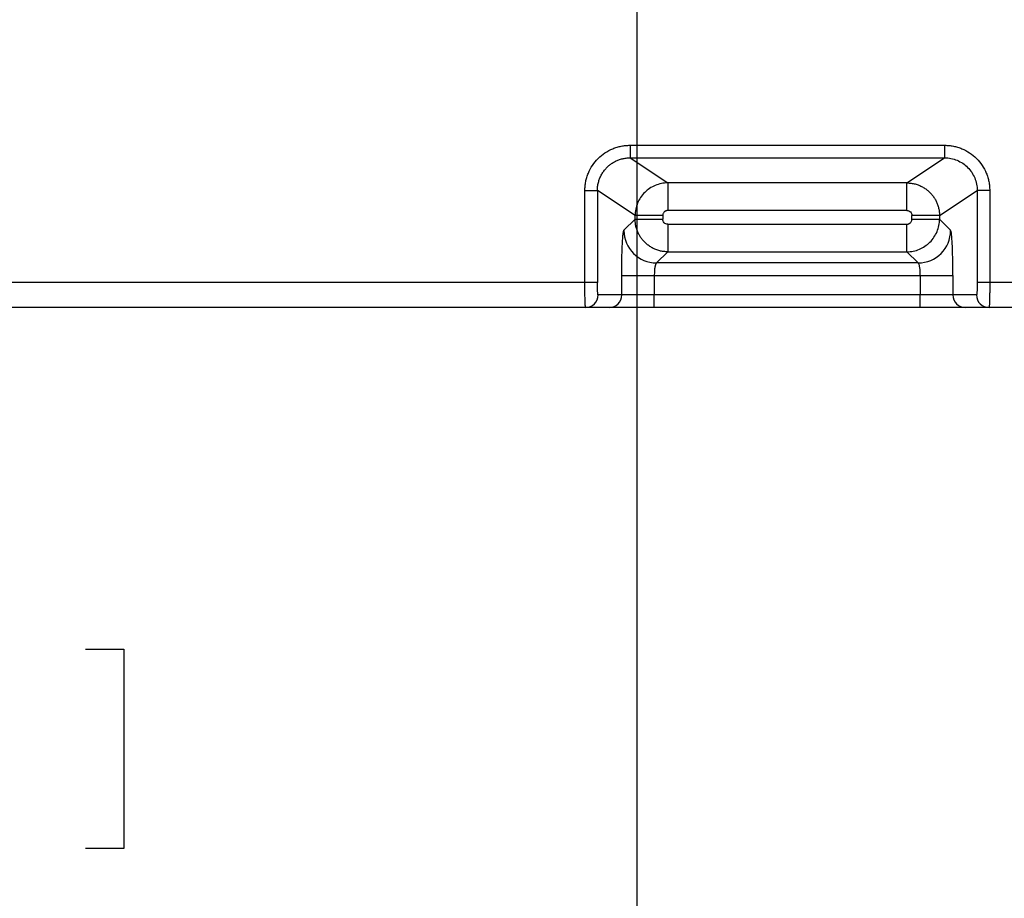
# Model space of a CAD drawing. Header units: millimetres. Extents: x 0 to 2235, y 0 to 1727.
# Tile 24 of 60: x 1046 to 1203, y 290 to 430. Entities that reach past the tile are written whole.
import ezdxf

# ---------------------------------------------------------------- set-up
doc = ezdxf.new("R2010")
doc.units = ezdxf.units.MM
doc.header["$LTSCALE"] = 2
doc.layers.add('DIMENSIONS', color=140, linetype='Continuous', lineweight=25)
doc.styles.add('SLDTEXTSTYLE0', font='TXT', dxfattribs={"width": 0.75})
doc.dimstyles.new('SLDDIMSTYLE0', dxfattribs={"dimtxt": 20, "dimasz": 20, "dimexe": 0, "dimexo": 0.0625, "dimgap": 5, "dimtad": 0, "dimtih": 1, "dimtoh": 1, "dimdec": 1, "dimlfac": 0.5, "dimrnd": 1e-09, "dimzin": 4, "dimdsep": 46, "dimtxsty": 'SLDTEXTSTYLE0', "dimsah": 1, "dimcen": 0.09, "dimadec": 0, "dimazin": 1, "dimtfac": 1, "dimtdec": 1, "dimtofl": 0, "dimtmove": 0, "dimatfit": 3, "dimfxl": 1, "dimfrac": 2, "dimtolj": 1, "dimtzin": 12, "dimarcsym": 0})
doc.dimstyles.new('SLDDIMSTYLE2', dxfattribs={"dimtxt": 20, "dimasz": 20, "dimexe": 0, "dimexo": 0.0625, "dimgap": 5, "dimtad": 0, "dimtih": 1, "dimtoh": 1, "dimdec": 1, "dimlfac": 0.5, "dimrnd": 1e-09, "dimzin": 12, "dimdsep": 46, "dimtxsty": 'SLDTEXTSTYLE0', "dimsah": 1, "dimcen": 0.09, "dimadec": 0, "dimazin": 3, "dimtfac": 1, "dimtdec": 1, "dimtofl": 0, "dimtmove": 0, "dimatfit": 3, "dimfxl": 1, "dimfrac": 2, "dimtolj": 1, "dimtzin": 12, "dimarcsym": 0})
doc.dimstyles.new('SLDDIMSTYLE3', dxfattribs={"dimtxt": 20, "dimasz": 20, "dimexe": 0, "dimexo": 0.0625, "dimgap": 5, "dimtad": 0, "dimtih": 1, "dimtoh": 1, "dimdec": 1, "dimlfac": 0.5, "dimrnd": 1e-09, "dimzin": 4, "dimdsep": 46, "dimtxsty": 'SLDTEXTSTYLE0', "dimsah": 1, "dimcen": 0.09, "dimadec": 0, "dimazin": 1, "dimtfac": 1, "dimtdec": 1, "dimtmove": 0, "dimatfit": 0, "dimfxl": 1, "dimfrac": 2, "dimtolj": 1, "dimtzin": 12, "dimarcsym": 0})

# ---------------------------------------------------------------- blocks, each defined once
blk = doc.blocks.new('_D_11')
at = {"layer": 'DIMENSIONS', "transparency": 16777216}
for p, q in [((798.05, 479.28), (798.05, 320.75)), ((935.05, 479.28), (935.05, 320.75)), ((1004.54, 330.05), (998.45, 330.05)), ((998.45, 330.05), (998.45, 298.3)), ((1056.26, 330.05), (1062.36, 330.05)), ((1062.36, 330.05), (1062.36, 298.3)), ((798.05, 327.1), (935.05, 327.1)), ((935.05, 327.1), (988.3, 327.1)), ((998.45, 298.3), (1004.54, 298.3)), ((1062.36, 298.3), (1056.26, 298.3))]:
    blk.add_line(p, q, dxfattribs=at)
for points in [[(798.05, 327.1), (818.05, 324.03), (818.05, 330.18)], [(935.05, 327.1), (915.05, 330.18), (915.05, 324.03)]]:
    blk.add_solid(points, dxfattribs=at)
at = {"layer": 'DIMENSIONS', "transparency": 16777216, "char_height": 20, "attachment_point": 1, "style": 'SLDTEXTSTYLE0'}
for s, insert in [('68.5', (1004.54, 359.89)), ('2.70', (1004.54, 324.08))]:
    blk.add_mtext(s, dxfattribs=dict(at, insert=insert))
blk = doc.blocks.new('_D_14')
at = {"layer": 'DIMENSIONS', "transparency": 16777216}
for p, q in [((452.05, 438.61), (452.05, 166.14)), ((1144.05, 438.61), (1144.05, 166.14)), ((764.8, 175.43), (758.7, 175.43)), ((758.7, 175.43), (758.7, 143.68)), ((831.3, 175.43), (837.39, 175.43)), ((837.39, 175.43), (837.39, 143.68)), ((452.05, 172.49), (748.55, 172.49)), ((1144.05, 172.49), (847.54, 172.49)), ((758.7, 143.68), (764.8, 143.68)), ((837.39, 143.68), (831.3, 143.68))]:
    blk.add_line(p, q, dxfattribs=at)
for points in [[(452.05, 172.49), (472.05, 169.41), (472.05, 175.56)], [(1144.05, 172.49), (1124.05, 175.56), (1124.05, 169.41)]]:
    blk.add_solid(points, dxfattribs=at)
at = {"layer": 'DIMENSIONS', "transparency": 16777216, "char_height": 20, "attachment_point": 1, "style": 'SLDTEXTSTYLE0'}
for s, insert in [('346.0', (764.8, 205.27)), ('13.62', (764.8, 169.46))]:
    blk.add_mtext(s, dxfattribs=dict(at, insert=insert))
blk = doc.blocks.new('_D_15')
at = {"layer": 'DIMENSIONS', "transparency": 16777216}
for p, q in [((1338.66, 573.73), (1338.66, 612.19)), ((1157.17, 573.73), (1345.01, 573.73)), ((1312.79, 515.68), (1306.7, 515.68)), ((1306.7, 515.68), (1306.7, 483.93)), ((1364.52, 515.68), (1370.61, 515.68)), ((1370.61, 515.68), (1370.61, 483.93)), ((1306.7, 483.93), (1312.79, 483.93)), ((1370.61, 483.93), (1364.52, 483.93)), ((1152.09, 451.73), (1345.01, 451.73)), ((1338.66, 451.73), (1338.66, 413.27))]:
    blk.add_line(p, q, dxfattribs=at)
for points in [[(1338.66, 573.73), (1341.73, 593.73), (1335.58, 593.73)], [(1338.66, 451.73), (1335.58, 431.73), (1341.73, 431.73)]]:
    blk.add_solid(points, dxfattribs=at)
at = {"layer": 'DIMENSIONS', "transparency": 16777216, "char_height": 20, "attachment_point": 1, "style": 'SLDTEXTSTYLE0'}
for s, insert in [('61.0', (1312.79, 545.52)), ('2.40', (1312.79, 509.71))]:
    blk.add_mtext(s, dxfattribs=dict(at, insert=insert))

msp = doc.modelspace()

# ---------------------------------------------------------------- linework, layer by layer
for p, q in [((1143, 410.34), (1193.1, 410.34)), ((1143, 410.34), (1143, 408.34)), ((1193.1, 410.34), (1193.1, 408.34)), ((1143, 408.34), (1193.1, 408.34)), ((1143, 408.34), (1148.99, 404.34)), ((1187.1, 404.34), (1193.1, 408.34)), ((1187.1, 404.34), (1148.99, 404.34)), ((1148.99, 404.34), (1148.99, 399.94)), ((1187.1, 399.94), (1187.1, 404.34)), ((1135.8, 388.5), (1135.8, 403.14)), ((1137.8, 403.14), (1137.8, 388.5)), ((1143.8, 399.14), (1137.8, 403.14)), ((1192.3, 399.14), (1198.3, 403.14)), ((1200.3, 403.14), (1198.3, 403.14)), ((1198.3, 403.14), (1198.3, 388.5)), ((1200.3, 403.14), (1200.3, 388.5)), ((1142.02, 396.79), (1143.8, 398.57)), ((1143.8, 398.57), (1143.8, 399.14)), ((1148.2, 399.14), (1143.8, 399.14)), ((1148.2, 399.14), (1148.2, 398.57)), ((1187.1, 399.94), (1148.99, 399.94)), ((1192.3, 399.14), (1187.9, 399.14)), ((1187.9, 398.57), (1187.9, 399.14)), ((1187.9, 398.57), (1192.3, 398.57)), ((1192.3, 399.14), (1192.3, 398.57)), ((1194.07, 396.79), (1192.3, 398.57)), ((1148.99, 397.77), (1148.99, 393.37)), ((1148.99, 397.77), (1187.1, 397.77)), ((1187.1, 393.37), (1187.1, 397.77)), ((1148.99, 393.37), (1147.22, 391.6)), ((1148.99, 393.37), (1187.1, 393.37)), ((1188.88, 391.6), (1187.1, 393.37)), ((1188.88, 391.6), (1147.22, 391.6)), ((1141.67, 386.5), (1141.67, 389.6)), ((1141.67, 389.6), (1146.86, 389.6)), ((1146.86, 389.6), (1146.86, 386.5)), ((1146.86, 389.6), (1189.24, 389.6)), ((1189.24, 389.6), (1194.43, 389.6)), ((1189.24, 389.6), (1189.24, 386.5)), ((1194.43, 389.6), (1194.43, 386.5)), ((1135.8, 388.5), (836.04, 388.5)), ((1200.3, 388.5), (1198.3, 388.5)), ((1257.51, 388.5), (1200.3, 388.5)), ((1141.67, 386.5), (1137.9, 386.5)), ((1146.86, 386.5), (1141.67, 386.5)), ((1146.86, 384.5), (1146.86, 386.5)), ((1189.24, 386.5), (1146.86, 386.5)), ((1194.43, 386.5), (1189.24, 386.5)), ((1189.24, 384.5), (1189.24, 386.5)), ((1198.19, 386.5), (1194.43, 386.5)), ((1135.91, 384.5), (835.97, 384.5)), ((1139.67, 384.5), (1135.91, 384.5)), ((1189.24, 384.5), (1146.86, 384.5)), ((1200.19, 384.5), (1196.43, 384.5)), ((1257.51, 384.5), (1200.19, 384.5))]:
    msp.add_line(p, q)
for centre, radius, start, end in [((1147.23, 396.8), 5.21, 180.1836, 269.8164), ((1188.86, 396.8), 5.21, 270.1836, 359.8164), ((1135.9, 386.49), 2, 270.0393, 0.0393), ((1139.67, 386.49), 2, 270.0393, 0.0393), ((1196.43, 386.49), 2, 179.9607, 269.9607), ((1200.19, 386.49), 2, 179.9607, 269.9607)]:
    msp.add_arc(centre, radius, start, end)
for points, knots in [([(1135.8, 403.14), (1135.8, 403.26), (1135.81, 403.5), (1135.83, 403.85), (1135.88, 404.2), (1135.93, 404.54), (1136.01, 404.89), (1136.11, 405.23), (1136.22, 405.56), (1136.47, 406.22), (1136.97, 407.16), (1137.88, 408.26), (1138.97, 409.17), (1140.02, 409.72), (1140.91, 410.04), (1141.59, 410.21), (1142.29, 410.32), (1142.76, 410.33), (1143, 410.34)], [0, 0, 0, 0, 0.031464, 0.062701, 0.093786, 0.124794, 0.155801, 0.186884, 0.218118, 0.249578, 0.374623, 0.499757, 0.624856, 0.750098, 0.812832, 0.874988, 0.937175, 1, 1, 1, 1]), ([(1193.1, 410.34), (1193.22, 410.33), (1193.45, 410.33), (1193.81, 410.3), (1194.16, 410.26), (1194.5, 410.2), (1194.84, 410.12), (1195.18, 410.03), (1195.52, 409.92), (1196.18, 409.67), (1197.12, 409.17), (1198.22, 408.26), (1199.13, 407.16), (1199.68, 406.12), (1200, 405.23), (1200.17, 404.55), (1200.28, 403.85), (1200.29, 403.38), (1200.3, 403.14)], [0, 0, 0, 0, 0.031516, 0.062804, 0.093939, 0.124996, 0.156051, 0.187182, 0.218462, 0.249968, 0.375114, 0.500315, 0.625354, 0.750501, 0.813139, 0.875196, 0.937281, 1, 1, 1, 1]), ([(1137.8, 403.14), (1137.8, 403.25), (1137.8, 403.46), (1137.83, 403.78), (1137.88, 404.1), (1137.95, 404.41), (1138.04, 404.71), (1138.14, 405.01), (1138.26, 405.3), (1138.4, 405.58), (1138.56, 405.85), (1138.72, 406.11), (1138.91, 406.36), (1139.11, 406.6), (1139.37, 406.87), (1139.72, 407.19), (1140.17, 407.51), (1140.66, 407.8), (1141.2, 408.03), (1141.77, 408.2), (1142.37, 408.32), (1142.79, 408.33), (1143, 408.34)], [0, 0, 0, 0, 0.039371, 0.078611, 0.117699, 0.156618, 0.195366, 0.233949, 0.272372, 0.310637, 0.348744, 0.386691, 0.424479, 0.462108, 0.499579, 0.565626, 0.633485, 0.703156, 0.774636, 0.847936, 0.923081, 1, 1, 1, 1]), ([(1193.1, 408.34), (1193.78, 408.34), (1194.46, 408.2), (1195.72, 407.68), (1196.3, 407.3), (1197.26, 406.34), (1197.64, 405.76), (1198.16, 404.5), (1198.3, 403.82), (1198.3, 403.14)], [0, 0, 0, 0, 0.25, 0.25, 0.5, 0.5, 0.75, 0.75, 1, 1, 1, 1]), ([(1148.99, 404.34), (1148.32, 404.34), (1147.64, 404.2), (1146.38, 403.68), (1145.81, 403.3), (1144.84, 402.34), (1144.46, 401.76), (1143.94, 400.5), (1143.8, 399.82), (1143.8, 399.14)], [0, 0, 0, 0, 0.25, 0.25, 0.5, 0.5, 0.75, 0.75, 1, 1, 1, 1]), ([(1187.1, 404.34), (1187.21, 404.34), (1187.44, 404.33), (1187.77, 404.3), (1188.09, 404.25), (1188.41, 404.18), (1188.72, 404.08), (1189.02, 403.98), (1189.3, 403.85), (1189.58, 403.71), (1189.84, 403.56), (1190.1, 403.39), (1190.34, 403.21), (1190.56, 403.02), (1190.84, 402.75), (1191.16, 402.4), (1191.5, 401.93), (1191.78, 401.42), (1192.01, 400.88), (1192.17, 400.32), (1192.28, 399.74), (1192.29, 399.34), (1192.3, 399.14)], [0, 0, 0, 0, 0.041158, 0.081901, 0.122207, 0.162054, 0.201435, 0.240356, 0.27882, 0.316834, 0.354396, 0.391507, 0.428163, 0.464364, 0.500111, 0.570275, 0.640857, 0.711852, 0.783256, 0.855093, 0.927373, 1, 1, 1, 1]), ([(1135.8, 403.14), (1136.03, 403.14), (1136.28, 403.14), (1136.75, 403.14), (1136.98, 403.14), (1137.37, 403.14), (1137.52, 403.14), (1137.73, 403.14), (1137.79, 403.14), (1137.8, 403.14)], [0, 0, 0, 0, 0.25, 0.25, 0.5, 0.5, 0.75, 0.75, 1, 1, 1, 1]), ([(1148.99, 393.37), (1148.89, 393.38), (1148.67, 393.38), (1148.35, 393.41), (1148.03, 393.46), (1147.71, 393.53), (1147.41, 393.62), (1147.11, 393.73), (1146.82, 393.85), (1146.54, 393.99), (1146.28, 394.14), (1146.02, 394.31), (1145.78, 394.5), (1145.54, 394.69), (1145.26, 394.96), (1144.94, 395.31), (1144.61, 395.77), (1144.33, 396.27), (1144.1, 396.81), (1143.93, 397.38), (1143.82, 397.96), (1143.81, 398.37), (1143.8, 398.57)], [0, 0, 0, 0, 0.040057, 0.079882, 0.119452, 0.158749, 0.197763, 0.236499, 0.274963, 0.313158, 0.351085, 0.388744, 0.426131, 0.463247, 0.500093, 0.568709, 0.63826, 0.708741, 0.780148, 0.852503, 0.925819, 1, 1, 1, 1]), ([(1143.8, 398.57), (1143.83, 398.57), (1143.97, 398.57), (1144.43, 398.57), (1144.76, 398.57), (1145.57, 398.57), (1146.05, 398.57), (1147.08, 398.57), (1147.64, 398.57), (1148.2, 398.57)], [0, 0, 0, 0, 0.25, 0.25, 0.5, 0.5, 0.75, 0.75, 1, 1, 1, 1]), ([(1148.99, 399.94), (1148.96, 399.94), (1148.88, 399.94), (1148.78, 399.92), (1148.68, 399.88), (1148.59, 399.83), (1148.5, 399.78), (1148.4, 399.69), (1148.3, 399.55), (1148.21, 399.36), (1148.2, 399.21), (1148.2, 399.14)], [0, 0, 0, 0, 0.089006, 0.175854, 0.260408, 0.342734, 0.422864, 0.500781, 0.664828, 0.8312, 1, 1, 1, 1]), ([(1148.99, 397.77), (1148.79, 397.77), (1148.58, 397.85), (1148.28, 398.15), (1148.2, 398.36), (1148.2, 398.57)], [0, 0, 0, 0, 0.5, 0.5, 1, 1, 1, 1]), ([(1187.1, 399.94), (1187.31, 399.94), (1187.52, 399.86), (1187.82, 399.56), (1187.9, 399.35), (1187.9, 399.14)], [0, 0, 0, 0, 0.5, 0.5, 1, 1, 1, 1]), ([(1187.1, 393.37), (1187.78, 393.38), (1188.46, 393.51), (1189.71, 394.03), (1190.29, 394.42), (1191.25, 395.38), (1191.64, 395.95), (1192.16, 397.21), (1192.29, 397.89), (1192.3, 398.57)], [0, 0, 0, 0, 0.25, 0.25, 0.5, 0.5, 0.75, 0.75, 1, 1, 1, 1]), ([(1187.1, 397.77), (1187.14, 397.77), (1187.21, 397.77), (1187.32, 397.79), (1187.42, 397.83), (1187.51, 397.88), (1187.59, 397.93), (1187.7, 398.02), (1187.8, 398.16), (1187.89, 398.35), (1187.9, 398.49), (1187.9, 398.57)], [0, 0, 0, 0, 0.086794, 0.172299, 0.256373, 0.339092, 0.420481, 0.500536, 0.661636, 0.82808, 1, 1, 1, 1]), ([(1141.67, 389.6), (1141.67, 389.73), (1141.67, 389.99), (1141.67, 390.38), (1141.67, 390.76), (1141.67, 391.15), (1141.68, 391.52), (1141.68, 391.9), (1141.7, 392.57), (1141.72, 393.5), (1141.77, 394.58), (1141.82, 395.49), (1141.87, 396.06), (1141.92, 396.4), (1141.95, 396.6), (1141.99, 396.73), (1142.01, 396.77), (1142.02, 396.79)], [0, 0, 0, 0, 0.035926, 0.071592, 0.107104, 0.142569, 0.178092, 0.21378, 0.249738, 0.374578, 0.499542, 0.624516, 0.749615, 0.81247, 0.874772, 0.937092, 1, 1, 1, 1]), ([(1194.43, 389.6), (1194.43, 390.51), (1194.42, 391.42), (1194.39, 393.11), (1194.36, 393.9), (1194.3, 395.22), (1194.26, 395.76), (1194.17, 396.52), (1194.12, 396.74), (1194.07, 396.79)], [0, 0, 0, 0, 0.25, 0.25, 0.5, 0.5, 0.75, 0.75, 1, 1, 1, 1]), ([(1147.22, 391.6), (1147.2, 391.59), (1147.18, 391.58), (1147.15, 391.54), (1147.12, 391.5), (1147.09, 391.44), (1147.06, 391.37), (1147.04, 391.29), (1147.01, 391.21), (1146.99, 391.13), (1146.98, 391.05), (1146.95, 390.9), (1146.91, 390.67), (1146.88, 390.32), (1146.86, 389.96), (1146.86, 389.72), (1146.86, 389.6)], [0, 0, 0, 0, 0.063741, 0.124567, 0.182478, 0.237477, 0.289562, 0.338736, 0.385, 0.428355, 0.468803, 0.506348, 0.634921, 0.759972, 0.881621, 1, 1, 1, 1]), ([(1189.24, 389.6), (1189.24, 389.67), (1189.24, 389.81), (1189.23, 390.01), (1189.22, 390.22), (1189.21, 390.42), (1189.19, 390.61), (1189.16, 390.8), (1189.13, 390.99), (1189.09, 391.19), (1189.04, 391.38), (1188.96, 391.54), (1188.91, 391.58), (1188.88, 391.6)], [0, 0, 0, 0, 0.067321, 0.135696, 0.20515, 0.275707, 0.347393, 0.420228, 0.494236, 0.593734, 0.711191, 0.846615, 1, 1, 1, 1]), ([(1135.91, 384.5), (1135.9, 384.5), (1135.9, 384.5), (1135.89, 384.53), (1135.88, 384.58), (1135.88, 384.64), (1135.87, 384.72), (1135.87, 384.81), (1135.86, 384.9), (1135.86, 385), (1135.85, 385.11), (1135.85, 385.22), (1135.84, 385.33), (1135.84, 385.44), (1135.84, 385.56), (1135.83, 385.76), (1135.82, 386.07), (1135.81, 386.52), (1135.81, 387), (1135.8, 387.49), (1135.8, 387.99), (1135.8, 388.33), (1135.8, 388.5)], [0, 0, 0, 0, 0.046474, 0.091296, 0.134463, 0.175977, 0.215838, 0.254045, 0.290599, 0.325498, 0.358744, 0.390336, 0.420274, 0.448558, 0.475189, 0.500165, 0.587311, 0.672919, 0.756992, 0.839529, 0.920532, 1, 1, 1, 1]), ([(1137.8, 388.5), (1137.79, 388.5), (1137.73, 388.5), (1137.53, 388.5), (1137.38, 388.5), (1136.99, 388.5), (1136.76, 388.5), (1136.28, 388.5), (1136.03, 388.5), (1135.8, 388.5)], [0, 0, 0, 0, 0.25, 0.25, 0.5, 0.5, 0.75, 0.75, 1, 1, 1, 1]), ([(1137.9, 386.5), (1137.89, 386.5), (1137.88, 386.55), (1137.85, 386.75), (1137.84, 386.9), (1137.82, 387.27), (1137.81, 387.49), (1137.8, 387.97), (1137.8, 388.23), (1137.8, 388.5)], [0, 0, 0, 0, 0.25, 0.25, 0.5, 0.5, 0.75, 0.75, 1, 1, 1, 1]), ([(1198.3, 388.5), (1198.3, 388.43), (1198.3, 388.31), (1198.3, 388.12), (1198.29, 387.93), (1198.29, 387.75), (1198.29, 387.57), (1198.28, 387.4), (1198.28, 387.23), (1198.27, 387.07), (1198.26, 386.91), (1198.25, 386.76), (1198.23, 386.62), (1198.21, 386.52), (1198.2, 386.5), (1198.19, 386.5)], [0, 0, 0, 0, 0.0595626, 0.1199575, 0.1811756, 0.2432222, 0.3060962, 0.3697966, 0.4343244, 0.4996765, 0.5755988, 0.6636049, 0.7636831, 0.8758208, 1, 1, 1, 1]), ([(1200.3, 388.5), (1200.3, 388.41), (1200.3, 388.22), (1200.29, 387.95), (1200.29, 387.68), (1200.29, 387.41), (1200.29, 387.14), (1200.29, 386.87), (1200.28, 386.61), (1200.28, 386.36), (1200.28, 386.12), (1200.27, 385.88), (1200.27, 385.66), (1200.26, 385.43), (1200.25, 385.21), (1200.24, 384.99), (1200.23, 384.8), (1200.22, 384.63), (1200.21, 384.52), (1200.2, 384.5), (1200.19, 384.5)], [0, 0, 0, 0, 0.043171, 0.086799, 0.130885, 0.175429, 0.220431, 0.265891, 0.31181, 0.358186, 0.405022, 0.452316, 0.500068, 0.551686, 0.609907, 0.674729, 0.746152, 0.824172, 0.908789, 1, 1, 1, 1]), ([(1146.86, 384.5), (1146.73, 384.5), (1146.48, 384.5), (1146.11, 384.5), (1145.73, 384.5), (1145.37, 384.5), (1145, 384.5), (1144.64, 384.5), (1143.96, 384.5), (1142.99, 384.5), (1141.87, 384.5), (1140.94, 384.5), (1140.36, 384.5), (1140.03, 384.5), (1139.85, 384.5), (1139.72, 384.5), (1139.69, 384.5), (1139.67, 384.5)], [0, 0, 0, 0, 0.034633, 0.069034, 0.103296, 0.137515, 0.171785, 0.206201, 0.240858, 0.370395, 0.500027, 0.629564, 0.759196, 0.819634, 0.879574, 0.939527, 1, 1, 1, 1]), ([(1196.43, 384.5), (1196.42, 384.5), (1196.4, 384.5), (1196.35, 384.5), (1196.29, 384.5), (1196.2, 384.5), (1196.09, 384.5), (1195.97, 384.5), (1195.69, 384.5), (1195.16, 384.5), (1194.23, 384.5), (1193.1, 384.5), (1192.05, 384.5), (1191.19, 384.5), (1190.55, 384.5), (1189.9, 384.5), (1189.46, 384.5), (1189.24, 384.5)], [0, 0, 0, 0, 0.034633, 0.069034, 0.103296, 0.137515, 0.171785, 0.206201, 0.240858, 0.370395, 0.500027, 0.629564, 0.759196, 0.819634, 0.879574, 0.939527, 1, 1, 1, 1])]:
    msp.add_open_spline(points, degree=3, knots=knots)

# ---------------------------------------------------------------- dimensions: what is measured, and where the dimension line sits
at = {"layer": 'DIMENSIONS'}
for base, p1, p2, angle, dimstyle, picture, middle in [((1338.66, 573.73), (1149.55, 451.73), (1154.63, 573.73), 90, 'SLDDIMSTYLE3', '_D_15', (1338.66, 512.73)), ((935.05, 327.1), (798.05, 481.82), (935.05, 481.82), 0, 'SLDDIMSTYLE2', '_D_11', (1030.4, 327.1))]:
    dim = msp.add_linear_dim(base=base, p1=p1, p2=p2, angle=angle, dimstyle=dimstyle, dxfattribs=at)
    dim.commit()
    dim.dimension.update_dxf_attribs({"geometry": picture, "text_midpoint": middle, "dimtype": 160})
dim = msp.add_linear_dim(base=(1144.05, 172.49), p1=(452.05, 441.15), p2=(1144.05, 441.15), dimstyle='SLDDIMSTYLE0', dxfattribs=at)
dim.commit()
dim.dimension.update_dxf_attribs({"geometry": '_D_14', "text_midpoint": (798.05, 172.49), "dimtype": 160})

doc.saveas('drawing.dxf')
